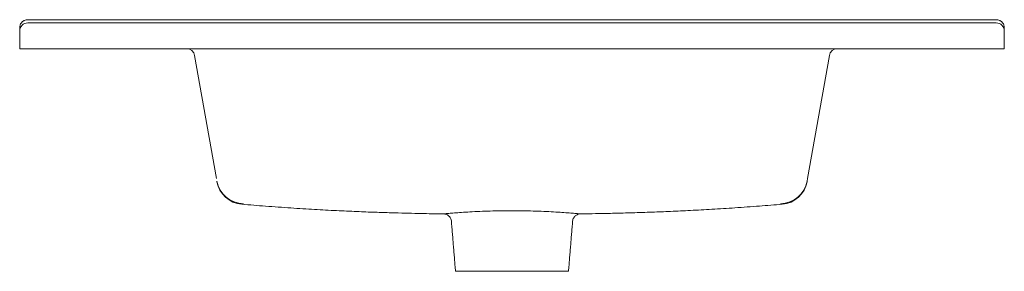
# Model space of a CAD drawing. Header units: millimetres. Extents: x 4741.778 to 4742.388, y 2744.885 to 2745.041.
import ezdxf

# ---------------------------------------------------------------- set-up
doc = ezdxf.new("R2010")
doc.units = ezdxf.units.MM
doc.layers.add('SANINDUSA', color=3, linetype='Continuous')

msp = doc.modelspace()

# ---------------------------------------------------------------- linework, layer by layer
at = {"layer": 'SANINDUSA', "linetype": 'Continuous', "lineweight": 15}
for p, q in [((4741.78288, 2745.04059), (4742.38288, 2745.04059)), ((4741.78288, 2745.03859), (4742.38288, 2745.03859)), ((4741.77788, 2745.03359), (4741.77788, 2745.03559)), ((4741.77788, 2745.02259), (4741.77788, 2745.03359)), ((4742.38788, 2745.03559), (4742.38788, 2745.03359)), ((4742.38788, 2745.03359), (4742.38788, 2745.02259)), ((4741.78288, 2745.02259), (4741.77788, 2745.02259)), ((4741.78288, 2745.02259), (4742.38288, 2745.02259)), ((4741.88628, 2745.01846), (4741.89972, 2744.94221)), ((4742.26604, 2744.94221), (4742.27949, 2745.01846)), ((4742.38788, 2745.02259), (4742.38288, 2745.02259)), ((4742.04788, 2744.88459), (4742.08288, 2744.88459)), ((4742.08288, 2744.88459), (4742.11788, 2744.88459))]:
    msp.add_line(p, q, dxfattribs=at)
for centre, radius, start, end in [((4741.78288, 2745.03359), 0.005, 90, 180), ((4742.38288, 2745.03359), 0.005, 0, 90), ((4741.88135, 2745.01759), 0.005, 10, 90), ((4742.28441, 2745.01759), 0.005, 90, 170), ((4741.91675, 2744.94352), 0.017, 190.002, 269.34709), ((4741.91683, 2744.9431), 0.017, 189.99718, 265.5416), ((4742.24901, 2744.94352), 0.017, 270.65291, 349.998), ((4742.24894, 2744.9431), 0.017, 274.47741, 350.00258)]:
    msp.add_arc(centre, radius, start, end, dxfattribs=at)
for points, knots in [([(4741.78288, 2745.04059), (4741.78253, 2745.04059), (4741.78219, 2745.04055), (4741.78152, 2745.04041), (4741.7812, 2745.04031), (4741.78074, 2745.04011), (4741.78059, 2745.04003), (4741.78031, 2745.03987), (4741.78017, 2745.03979), (4741.77977, 2745.03951), (4741.77952, 2745.03931), (4741.77919, 2745.03896), (4741.77908, 2745.03884), (4741.77888, 2745.03859), (4741.77879, 2745.03846), (4741.77853, 2745.03806), (4741.77838, 2745.03778), (4741.77813, 2745.03718), (4741.77804, 2745.03687), (4741.77792, 2745.03624), (4741.77788, 2745.03591), (4741.77788, 2745.03559)], [0, 0, 0, 0, 0.125, 0.125, 0.25, 0.25, 0.3125, 0.3125, 0.375, 0.375, 0.5, 0.5, 0.5625, 0.5625, 0.625, 0.625, 0.75, 0.75, 0.875, 0.875, 1, 1, 1, 1]), ([(4742.38288, 2745.04059), (4742.38323, 2745.04059), (4742.38358, 2745.04055), (4742.38425, 2745.04041), (4742.38457, 2745.04031), (4742.38502, 2745.04011), (4742.38517, 2745.04003), (4742.38546, 2745.03987), (4742.3856, 2745.03979), (4742.386, 2745.03951), (4742.38624, 2745.03931), (4742.38658, 2745.03896), (4742.38668, 2745.03884), (4742.38689, 2745.03859), (4742.38698, 2745.03846), (4742.38724, 2745.03806), (4742.38739, 2745.03778), (4742.38763, 2745.03718), (4742.38773, 2745.03687), (4742.38785, 2745.03624), (4742.38788, 2745.03591), (4742.38788, 2745.03559)], [0, 0, 0, 0, 0.125, 0.125, 0.25, 0.25, 0.3125, 0.3125, 0.375, 0.375, 0.5, 0.5, 0.5625, 0.5625, 0.625, 0.625, 0.75, 0.75, 0.875, 0.875, 1, 1, 1, 1]), ([(4742.26575, 2744.94057), (4742.26576, 2744.94058), (4742.26578, 2744.94072), (4742.26588, 2744.94129), (4742.26595, 2744.94169), (4742.26604, 2744.94221)], [0, 0, 0, 0, 0.5, 0.5, 1, 1, 1, 1]), ([(4741.91551, 2744.92616), (4741.9204, 2744.92576), (4741.93053, 2744.92492), (4741.94556, 2744.92387), (4741.96022, 2744.92295), (4741.97381, 2744.92222), (4741.98633, 2744.92165), (4741.99758, 2744.92121), (4742.0076, 2744.92088), (4742.01645, 2744.92063), (4742.02434, 2744.92046), (4742.03127, 2744.92033), (4742.03657, 2744.92025), (4742.03956, 2744.92022), (4742.04057, 2744.92021)], [0, 0, 0, 0, 0.117591, 0.243581, 0.360895, 0.469555, 0.569579, 0.660982, 0.739275, 0.80992, 0.872922, 0.928286, 0.976014, 1, 1, 1, 1]), ([(4742.04057, 2744.92022), (4742.04056, 2744.92022), (4742.04054, 2744.92022), (4742.04187, 2744.92034), (4742.04437, 2744.92055), (4742.04805, 2744.92084), (4742.05267, 2744.92116), (4742.0582, 2744.9215), (4742.06437, 2744.9218), (4742.07111, 2744.92203), (4742.07731, 2744.92215), (4742.08279, 2744.92218), (4742.08819, 2744.92215), (4742.09438, 2744.92204), (4742.10103, 2744.92181), (4742.10724, 2744.92152), (4742.11272, 2744.92118), (4742.11742, 2744.92086), (4742.12114, 2744.92057), (4742.12375, 2744.92035), (4742.12517, 2744.92023), (4742.1252, 2744.92022), (4742.12521, 2744.92022)], [0, 0, 0, 0, 0.032672, 0.085808, 0.140542, 0.193777, 0.248582, 0.302, 0.356968, 0.410341, 0.465232, 0.499919, 0.535009, 0.588042, 0.642561, 0.695456, 0.749846, 0.802935, 0.857573, 0.910798, 0.965624, 1, 1, 1, 1]), ([(4742.12521, 2744.92021), (4742.12631, 2744.92022), (4742.13015, 2744.92026), (4742.13719, 2744.92037), (4742.14681, 2744.92057), (4742.1578, 2744.92086), (4742.16939, 2744.92125), (4742.18142, 2744.92173), (4742.19376, 2744.92232), (4742.20705, 2744.92304), (4742.22131, 2744.92394), (4742.23583, 2744.92497), (4742.24558, 2744.92577), (4742.25026, 2744.92616)], [0, 0, 0, 0, 0.026279, 0.091991, 0.168768, 0.256615, 0.355543, 0.446456, 0.545084, 0.651439, 0.765537, 0.887399, 1, 1, 1, 1]), ([(4742.04057, 2744.92021), (4742.0406, 2744.92021), (4742.0408, 2744.9202), (4742.04127, 2744.92014), (4742.042, 2744.91997), (4742.0429, 2744.91957), (4742.04379, 2744.91892), (4742.04454, 2744.91805), (4742.04506, 2744.91704), (4742.04533, 2744.91621), (4742.04533, 2744.91573), (4742.04533, 2744.91566)], [0, 0, 0, 0, 0.014453, 0.088711, 0.191402, 0.329978, 0.495798, 0.643326, 0.803292, 0.967713, 1, 1, 1, 1]), ([(4742.12042, 2744.91563), (4742.12048, 2744.91603), (4742.12059, 2744.9168), (4742.12108, 2744.91781), (4742.1217, 2744.91863), (4742.1224, 2744.91925), (4742.12312, 2744.91969), (4742.12381, 2744.91997), (4742.12443, 2744.92013), (4742.1249, 2744.9202), (4742.12515, 2744.9202), (4742.12522, 2744.92021)], [0, 0, 0, 0, 0.164199, 0.319283, 0.459499, 0.587179, 0.70282, 0.805931, 0.895215, 0.968421, 1, 1, 1, 1])]:
    msp.add_open_spline(points, degree=3, knots=knots, dxfattribs=at)
for points in [[(4742.04534, 2744.91565), (4742.04788, 2744.88459)], [(4742.11788, 2744.88459), (4742.12043, 2744.91565)]]:
    msp.add_open_spline(points, degree=1, dxfattribs=at)

doc.saveas('drawing.dxf')
